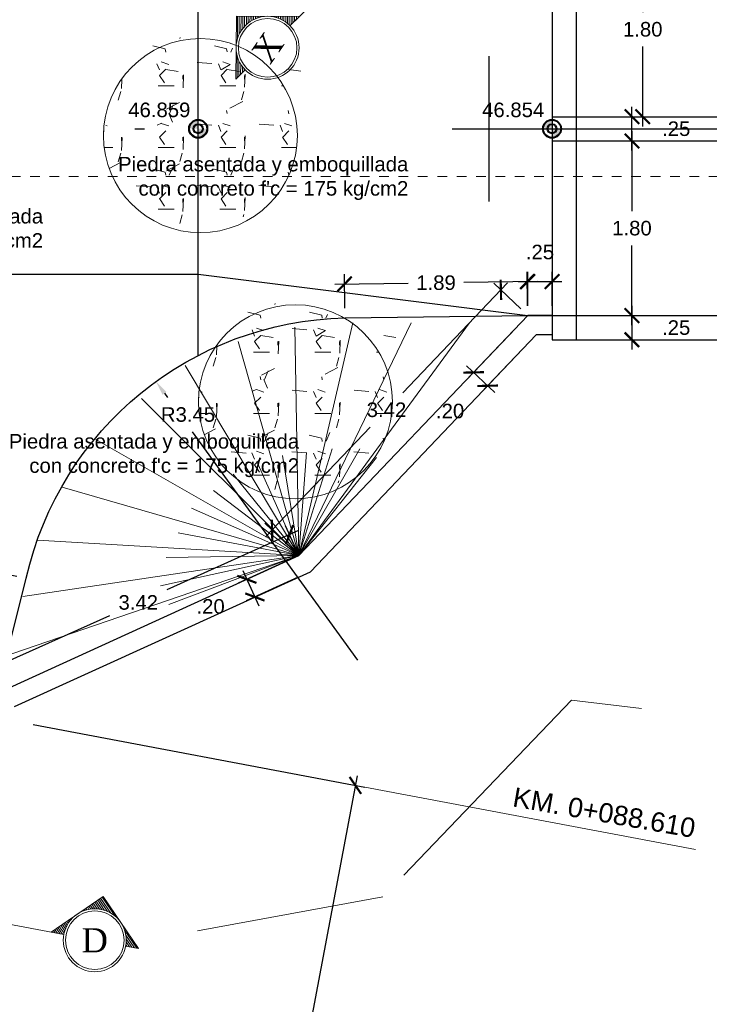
# Model space of a CAD drawing. Header units: metres. Extents: x 618946 to 619227, y 9266339 to 9266818.
# Tile 17 of 36: x 618992 to 618999, y 9266785 to 9266796. Entities that reach past the tile are written whole.
import ezdxf
from ezdxf.enums import TextEntityAlignment as Align

# ---------------------------------------------------------------- set-up
doc = ezdxf.new("R2010")
doc.units = ezdxf.units.M
doc.header["$PDMODE"] = 34
for name, pattern in [('ACAD_ISO04W100', [30, 24, -3, 0, -3]), ('DASHDOTX2', [50.8, 25.4, -12.7, 0, -12.7]), ('DASHED2', [0.375, 0.25, -0.125])]:
    doc.linetypes.add(name, pattern=pattern)
doc.layers.add('01_ALI_TXT_EJE D-1220', color=7, linetype='Continuous')
for name, color, linetype, lineweight in [('Alineamiento', 10, 'Continuous', 50), ('CAMINO', 44, 'DASHED2', 13), ('DIM', 8, 'Continuous', 9), ('EST', 5, 'Continuous', 35), ('HASH', 21, 'Continuous', 5)]:
    doc.layers.add(name, color=color, linetype=linetype, lineweight=lineweight)
doc.layers.add('CORTE', color=7, linetype='ACAD_ISO04W100', lineweight=15, true_color=0xf00000)
doc.styles.add('COTA', font='times.ttf')
doc.styles.get("Standard").update_dxf_attribs({"font": 'arial.ttf'})
doc.dimstyles.new('ESC-100', dxfattribs={"dimscale": 0.1, "dimtxt": 1.5, "dimasz": 1.5, "dimexe": 1, "dimexo": 1, "dimgap": 1, "dimtad": 1, "dimtih": 1, "dimtoh": 1, "dimzin": 4, "dimdsep": 46, "dimtxsty": 'Standard', "dimblk": 'ARCHTICK', "dimcen": 2.5, "dimdle": 1, "dimclrd": 256, "dimclre": 256, "dimclrt": 7, "dimaunit": 1, "dimadec": 3, "dimazin": 0, "dimtfac": 1, "dimtmove": 2, "dimatfit": 3, "dimldrblk": 'CLOSEDBLANK', "dimfxl": 1.25, "dimarcsym": 0})

# ---------------------------------------------------------------- blocks, each defined once
blk = doc.blocks.new('*U15')
at = {"layer": 'CORTE', "ltscale": 0.01}
blk.add_line((-91.692, 0), (154.26, 0), dxfattribs=at)
at = {"layer": 'CORTE', "linetype": 'Continuous', "style": 'COTA'}
for tag, p in [('CORTE-1', (-102.285, 0)), ('CORTE', (164.853, 0))]:
    blk.add_attdef(tag, text='', height=2, dxfattribs=at).set_placement(p, align=Align.MIDDLE_CENTER)
blk = doc.blocks.new('_ArchTick')
at = {"color": 0, "linetype": 'ByBlock', "const_width": 0.15}
blk.add_lwpolyline([(-0.5, -0.5), (0.5, 0.5)], dxfattribs=at)
blk = doc.blocks.new('*D44')
at = {"layer": 'Defpoints', "color": 0, "transparency": 16777216}
for p in [(618997.502, 9266794.571), (618998.076, 9266794.571), (618997.502, 9266794.321)]:
    blk.add_point(p, dxfattribs=at)
at = {"layer": 'DIM', "lineweight": -2, "transparency": 16777216}
for p, q in [((618998.076, 9266794.221), (618998.076, 9266794.671)), ((618997.602, 9266794.571), (618998.176, 9266794.571)), ((618997.602, 9266794.321), (618998.176, 9266794.321))]:
    blk.add_line(p, q, dxfattribs=at)
at = {"layer": 'DIM', "lineweight": -2, "transparency": 16777216, "xscale": 0.15, "yscale": 0.15, "zscale": 0.15}
for p, rotation in [((618998.076, 9266794.571), 90), ((618998.076, 9266794.321), 270)]:
    blk.add_blockref('_ArchTick', p, dxfattribs=dict(at, rotation=rotation))
at = {"layer": 'DIM', "color": 7, "transparency": 16777216, "insert": (618998.532, 9266794.446), "char_height": 0.15, "attachment_point": 5}
blk.add_mtext('.25', dxfattribs=at)
blk = doc.blocks.new('_ClosedBlank')
at = {"color": 0, "linetype": 'ByBlock', "lineweight": -2}
for p, q in [((-1, 0.167), (0, 0)), ((-1, 0.167), (-1, -0.167)), ((0, 0), (-1, -0.167))]:
    blk.add_line(p, q, dxfattribs=at)
blk = doc.blocks.new('*D45')
at = {"layer": 'Defpoints', "color": 0, "transparency": 16777216}
for p in [(618997.502, 9266796.371), (618998.187, 9266796.371), (618997.613, 9266794.571)]:
    blk.add_point(p, dxfattribs=at)
at = {"layer": 'DIM', "lineweight": -2, "transparency": 16777216}
for p, q in [((618998.187, 9266796.471), (618998.187, 9266795.648)), ((618997.602, 9266796.371), (618998.287, 9266796.371)), ((618998.187, 9266794.471), (618998.187, 9266795.294)), ((618997.713, 9266794.571), (618998.287, 9266794.571))]:
    blk.add_line(p, q, dxfattribs=at)
at = {"layer": 'DIM', "lineweight": -2, "transparency": 16777216, "xscale": 0.15, "yscale": 0.15, "zscale": 0.15}
for p, rotation in [((618998.187, 9266796.371), 90), ((618998.187, 9266794.571), 270)]:
    blk.add_blockref('_ArchTick', p, dxfattribs=dict(at, rotation=rotation))
at = {"layer": 'DIM', "color": 7, "transparency": 16777216, "insert": (618998.187, 9266795.471), "char_height": 0.15, "attachment_point": 5}
blk.add_mtext('1.80', dxfattribs=at)
blk = doc.blocks.new('*D50')
at = {"layer": 'Defpoints', "color": 0, "transparency": 16777216}
for p in [(618997.502, 9266794.321), (618997.502, 9266792.521), (618998.076, 9266792.521)]:
    blk.add_point(p, dxfattribs=at)
at = {"layer": 'DIM', "lineweight": -2, "transparency": 16777216}
for p, q in [((618998.076, 9266794.421), (618998.076, 9266793.598)), ((618997.602, 9266794.321), (618998.176, 9266794.321)), ((618998.076, 9266792.421), (618998.076, 9266793.244)), ((618997.602, 9266792.521), (618998.176, 9266792.521))]:
    blk.add_line(p, q, dxfattribs=at)
at = {"layer": 'DIM', "lineweight": -2, "transparency": 16777216, "xscale": 0.15, "yscale": 0.15, "zscale": 0.15}
for p, rotation in [((618998.076, 9266794.321), 90), ((618998.076, 9266792.521), 270)]:
    blk.add_blockref('_ArchTick', p, dxfattribs=dict(at, rotation=rotation))
at = {"layer": 'DIM', "color": 7, "transparency": 16777216, "insert": (618998.076, 9266793.421), "char_height": 0.15, "attachment_point": 5}
blk.add_mtext('1.80', dxfattribs=at)
blk = doc.blocks.new('*D51')
at = {"layer": 'Defpoints', "color": 0, "transparency": 16777216}
for p in [(618997.502, 9266792.521), (618997.502, 9266792.271), (618998.076, 9266792.271)]:
    blk.add_point(p, dxfattribs=at)
at = {"layer": 'DIM', "lineweight": -2, "transparency": 16777216}
for p, q in [((618998.076, 9266792.621), (618998.076, 9266792.171)), ((618997.602, 9266792.521), (618998.176, 9266792.521)), ((618997.602, 9266792.271), (618998.176, 9266792.271))]:
    blk.add_line(p, q, dxfattribs=at)
at = {"layer": 'DIM', "lineweight": -2, "transparency": 16777216, "xscale": 0.15, "yscale": 0.15, "zscale": 0.15}
for p, rotation in [((618998.076, 9266792.521), 90), ((618998.076, 9266792.271), 270)]:
    blk.add_blockref('_ArchTick', p, dxfattribs=dict(at, rotation=rotation))
at = {"layer": 'DIM', "color": 7, "transparency": 16777216, "insert": (618998.532, 9266792.396), "char_height": 0.15, "attachment_point": 5}
blk.add_mtext('.25', dxfattribs=at)
blk = doc.blocks.new('*D57')
at = {"layer": 'Defpoints', "color": 0, "transparency": 16777216}
for p in [(618996.997, 9266792.871), (618995.117, 9266792.496), (618997.002, 9266792.521)]:
    blk.add_point(p, dxfattribs=at)
at = {"layer": 'DIM', "lineweight": -2, "transparency": 16777216}
for p, q in [((618995.116, 9266792.596), (618995.111, 9266792.946)), ((618997, 9266792.621), (618996.996, 9266792.971)), ((618995.012, 9266792.845), (618995.767, 9266792.855)), ((618997.097, 9266792.873), (618996.343, 9266792.863))]:
    blk.add_line(p, q, dxfattribs=at)
at = {"layer": 'DIM', "lineweight": -2, "transparency": 16777216, "xscale": 0.15, "yscale": 0.15, "zscale": 0.15}
for p, rotation in [((618995.112, 9266792.846), 180.7598764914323), ((618996.997, 9266792.871), 0.7598764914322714)]:
    blk.add_blockref('_ArchTick', p, dxfattribs=dict(at, rotation=rotation))
at = {"layer": 'DIM', "color": 7, "transparency": 16777216, "insert": (618996.055, 9266792.859), "char_height": 0.15, "attachment_point": 5}
blk.add_mtext('1.89', dxfattribs=at)
blk = doc.blocks.new('*D58')
at = {"layer": 'Defpoints', "color": 0, "transparency": 16777216}
for p in [(618997.252, 9266792.871), (618997.002, 9266792.521), (618997.252, 9266792.521)]:
    blk.add_point(p, dxfattribs=at)
at = {"layer": 'DIM', "lineweight": -2, "transparency": 16777216}
for p, q in [((618997.002, 9266792.621), (618997.002, 9266792.971)), ((618997.252, 9266792.621), (618997.252, 9266792.971)), ((618996.902, 9266792.871), (618997.352, 9266792.871))]:
    blk.add_line(p, q, dxfattribs=at)
at = {"layer": 'DIM', "lineweight": -2, "transparency": 16777216, "xscale": 0.15, "yscale": 0.15, "zscale": 0.15}
for p, rotation in [((618997.002, 9266792.871), 179.9999996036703), ((618997.252, 9266792.871), 359.9999996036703)]:
    blk.add_blockref('_ArchTick', p, dxfattribs=dict(at, rotation=rotation))
at = {"layer": 'DIM', "color": 7, "transparency": 16777216, "insert": (618997.127, 9266793.175), "char_height": 0.15, "attachment_point": 5}
blk.add_mtext('.25', dxfattribs=at)
blk = doc.blocks.new('*D60')
at = {"layer": 'Defpoints', "color": 0, "transparency": 16777216}
for p in [(618991.264, 9266789.92), (618991.828, 9266789.814), (618991.528, 9266788.629)]:
    blk.add_point(p, dxfattribs=at)
at = {"layer": 'DIM', "lineweight": -2, "transparency": 16777216}
for p, q in [((618991.73, 9266789.832), (618991.166, 9266789.939)), ((618991.283, 9266790.018), (618991.184, 9266789.496)), ((618991.02, 9266788.623), (618991.118, 9266789.146)), ((618991.43, 9266788.648), (618990.94, 9266788.74))]:
    blk.add_line(p, q, dxfattribs=at)
at = {"layer": 'DIM', "lineweight": -2, "transparency": 16777216, "xscale": 0.15, "yscale": 0.15, "zscale": 0.15}
for p, rotation in [((618991.264, 9266789.92), 79.31827443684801), ((618991.038, 9266788.722), 259.318274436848)]:
    blk.add_blockref('_ArchTick', p, dxfattribs=dict(at, rotation=rotation))
at = {"layer": 'DIM', "color": 7, "transparency": 16777216, "insert": (618991.151, 9266789.321), "char_height": 0.15, "attachment_point": 5}
blk.add_mtext('1.22', dxfattribs=at)
blk = doc.blocks.new('*U121')
at = {"layer": 'CORTE', "linetype": 'Continuous', "lineweight": 0}
for p, q in [((-41.624, 3.682), (-45.306, 0)), ((-42.91, 2.264), (-41.558, 3.616)), ((-42.521, 2.445), (-41.453, 3.512)), ((-42.222, 2.534), (-41.349, 3.408)), ((-41.966, 2.581), (-41.244, 3.303)), ((-37.941, 0), (-41.624, 3.682)), ((5.388, 0), (9.07, 3.682)), ((9.413, 2.581), (8.691, 3.303)), ((9.669, 2.534), (8.795, 3.408)), ((9.967, 2.445), (8.9, 3.512)), ((10.357, 2.264), (9.004, 3.616)), ((9.07, 3.682), (12.753, 0)), ((-41.737, 2.601), (-41.14, 3.199)), ((-41.528, 2.602), (-41.036, 3.094)), ((-41.333, 2.588), (-40.931, 2.99)), ((-41.151, 2.561), (-40.827, 2.885)), ((-40.98, 2.523), (-40.722, 2.781)), ((-40.818, 2.476), (-40.618, 2.677)), ((-40.665, 2.421), (-40.513, 2.572)), ((-40.519, 2.358), (-40.409, 2.468)), ((7.965, 2.358), (7.856, 2.468)), ((8.111, 2.421), (7.96, 2.572)), ((8.265, 2.476), (8.064, 2.677)), ((8.427, 2.523), (8.169, 2.781)), ((8.598, 2.561), (8.273, 2.885)), ((8.78, 2.588), (8.378, 2.99)), ((8.974, 2.602), (8.482, 3.094)), ((9.184, 2.601), (8.587, 3.199)), ((-40.38, 2.288), (-40.305, 2.363)), ((-40.248, 2.211), (-40.2, 2.259)), ((-40.123, 2.128), (-40.096, 2.154)), ((-40.003, 2.038), (-39.991, 2.05)), ((-39.89, 1.943), (-39.887, 1.946)), ((-39.681, 1.734), (-39.678, 1.737)), ((-39.586, 1.621), (-39.574, 1.632)), ((7.032, 1.621), (7.02, 1.632)), ((7.128, 1.734), (7.125, 1.737)), ((7.336, 1.943), (7.334, 1.946)), ((7.45, 2.038), (7.438, 2.05)), ((7.569, 2.128), (7.542, 2.154)), ((7.695, 2.211), (7.647, 2.259)), ((7.827, 2.288), (7.751, 2.363)), ((-45.174, 0), (-43.888, 1.286)), ((-44.965, 0), (-44.068, 0.897)), ((-39.496, 1.501), (-39.469, 1.528)), ((-39.413, 1.376), (-39.365, 1.424)), ((-39.336, 1.244), (-39.26, 1.319)), ((-39.266, 1.105), (-39.156, 1.215)), ((-39.203, 0.959), (-39.052, 1.11)), ((-39.148, 0.805), (-38.947, 1.006)), ((-39.101, 0.644), (-38.843, 0.901)), ((6.547, 0.644), (6.289, 0.901)), ((6.594, 0.805), (6.394, 1.006)), ((6.649, 0.959), (6.498, 1.11)), ((6.712, 1.105), (6.603, 1.215)), ((6.783, 1.244), (6.707, 1.319)), ((6.859, 1.376), (6.811, 1.424)), ((6.943, 1.501), (6.916, 1.528)), ((12.621, 0), (11.334, 1.286)), ((12.412, 0), (11.515, 0.897)), ((-44.756, 0), (-44.158, 0.598)), ((-44.548, 0), (-44.205, 0.342)), ((-44.339, 0), (-44.225, 0.113)), ((-39.063, 0.472), (-38.738, 0.797)), ((-39.036, 0.29), (-38.634, 0.693)), ((-39.022, 0.096), (-38.529, 0.588)), ((-38.909, 0), (-38.425, 0.484)), ((-38.7, 0), (-38.321, 0.379)), ((-38.491, 0), (-38.216, 0.275)), ((-38.282, 0), (-38.112, 0.171)), ((5.729, 0), (5.558, 0.171)), ((5.938, 0), (5.663, 0.275)), ((6.147, 0), (5.767, 0.379)), ((6.355, 0), (5.872, 0.484)), ((6.468, 0.096), (5.976, 0.588)), ((6.483, 0.29), (6.08, 0.693)), ((6.51, 0.472), (6.185, 0.797)), ((12.203, 0), (11.605, 0.598)), ((11.994, 0), (11.652, 0.342)), ((11.785, 0), (11.672, 0.113)), ((-45.306, 0), (-44.228, 0)), ((-39.02, 0), (-37.941, 0)), ((6.466, 0), (5.388, 0)), ((12.753, 0), (11.674, 0))]:
    blk.add_line(p, q, dxfattribs=at)
at = {"layer": 'CORTE', "ltscale": 0.01}
blk.add_line((-31.031, 0), (-1.522, 0), dxfattribs=at)
at = {"layer": 'CORTE', "linetype": 'Continuous'}
for p, q in [((-1.522, 0), (6.466, 0)), ((-31.031, 0), (-39.02, 0))]:
    blk.add_line(p, q, dxfattribs=at)
at = {"layer": 'CORTE', "linetype": 'Continuous', "lineweight": 0}
for centre, radius in [((-41.624, 0), 2.604), ((9.07, 0), 2.604), ((-41.624, 0), 2.423), ((9.07, 0), 2.423)]:
    blk.add_circle(centre, radius, dxfattribs=at)
at = {"layer": 'CORTE', "linetype": 'Continuous', "style": 'COTA'}
for tag, p in [('CORTE-1', (-41.624, 0)), ('CORTE', (9.07, 0))]:
    blk.add_attdef(tag, text='', height=2, dxfattribs=at).set_placement(p, align=Align.MIDDLE_CENTER)
blk = doc.blocks.new('*U170')
at = {"layer": 'CORTE', "linetype": 'Continuous', "lineweight": 0}
for p, q in [((-21.984, 3.682), (-25.666, 0)), ((-23.27, 2.264), (-21.918, 3.616)), ((-22.881, 2.445), (-21.813, 3.512)), ((-22.582, 2.534), (-21.709, 3.408)), ((-22.326, 2.581), (-21.605, 3.303)), ((-18.302, 0), (-21.984, 3.682)), ((6.408, 0), (10.09, 3.682)), ((10.433, 2.581), (9.711, 3.303)), ((10.689, 2.534), (9.815, 3.408)), ((10.987, 2.445), (9.92, 3.512)), ((11.377, 2.264), (10.024, 3.616)), ((10.09, 3.682), (13.773, 0)), ((-22.097, 2.601), (-21.5, 3.199)), ((-21.888, 2.602), (-21.396, 3.094)), ((-21.694, 2.588), (-21.291, 2.99)), ((-21.512, 2.561), (-21.187, 2.885)), ((-21.34, 2.523), (-21.083, 2.781)), ((-21.179, 2.476), (-20.978, 2.677)), ((-21.025, 2.421), (-20.874, 2.572)), ((-20.879, 2.358), (-20.769, 2.468)), ((8.986, 2.358), (8.876, 2.468)), ((9.131, 2.421), (8.98, 2.572)), ((9.285, 2.476), (9.085, 2.677)), ((9.447, 2.523), (9.189, 2.781)), ((9.618, 2.561), (9.293, 2.885)), ((9.8, 2.588), (9.398, 2.99)), ((9.994, 2.602), (9.502, 3.094)), ((10.204, 2.601), (9.607, 3.199)), ((-20.74, 2.288), (-20.665, 2.363)), ((-20.608, 2.211), (-20.56, 2.259)), ((-20.483, 2.128), (-20.456, 2.154)), ((-20.364, 2.038), (-20.352, 2.05)), ((-20.25, 1.943), (-20.247, 1.946)), ((-20.041, 1.734), (-20.038, 1.737)), ((-19.946, 1.621), (-19.934, 1.632)), ((8.052, 1.621), (8.04, 1.632)), ((8.148, 1.734), (8.145, 1.737)), ((8.357, 1.943), (8.354, 1.946)), ((8.47, 2.038), (8.458, 2.05)), ((8.589, 2.128), (8.562, 2.154)), ((8.715, 2.211), (8.667, 2.259)), ((8.847, 2.288), (8.771, 2.363)), ((-25.534, 0), (-24.248, 1.286)), ((-25.325, 0), (-24.429, 0.897)), ((-19.856, 1.501), (-19.83, 1.528)), ((-19.773, 1.376), (-19.725, 1.424)), ((-19.696, 1.244), (-19.621, 1.319)), ((-19.626, 1.105), (-19.516, 1.215)), ((-19.563, 0.959), (-19.412, 1.11)), ((-19.508, 0.805), (-19.307, 1.006)), ((-19.461, 0.644), (-19.203, 0.901)), ((7.567, 0.644), (7.309, 0.901)), ((7.614, 0.805), (7.414, 1.006)), ((7.67, 0.959), (7.518, 1.11)), ((7.733, 1.105), (7.623, 1.215)), ((7.803, 1.244), (7.727, 1.319)), ((7.88, 1.376), (7.832, 1.424)), ((7.963, 1.501), (7.936, 1.528)), ((13.641, 0), (12.354, 1.286)), ((13.432, 0), (12.535, 0.897)), ((-25.117, 0), (-24.518, 0.598)), ((-24.908, 0), (-24.565, 0.342)), ((-24.699, 0), (-24.585, 0.113)), ((-19.423, 0.472), (-19.099, 0.797)), ((-19.396, 0.29), (-18.994, 0.693)), ((-19.382, 0.096), (-18.89, 0.588)), ((-19.269, 0), (-18.785, 0.484)), ((-19.06, 0), (-18.681, 0.379)), ((-18.851, 0), (-18.576, 0.275)), ((-18.643, 0), (-18.472, 0.171)), ((6.749, 0), (6.578, 0.171)), ((6.958, 0), (6.683, 0.275)), ((7.167, 0), (6.787, 0.379)), ((7.376, 0), (6.892, 0.484)), ((7.488, 0.096), (6.996, 0.588)), ((7.503, 0.29), (7.101, 0.693)), ((7.53, 0.472), (7.205, 0.797)), ((13.223, 0), (12.625, 0.598)), ((13.014, 0), (12.672, 0.342)), ((12.805, 0), (12.692, 0.113)), ((-25.666, 0), (-24.588, 0)), ((-19.38, 0), (-18.302, 0)), ((7.487, 0), (6.408, 0)), ((13.773, 0), (12.694, 0))]:
    blk.add_line(p, q, dxfattribs=at)
at = {"layer": 'CORTE', "linetype": 'Continuous'}
for p, q in [((-11.391, 0), (-19.38, 0)), ((-0.502, 0), (7.487, 0))]:
    blk.add_line(p, q, dxfattribs=at)
at = {"layer": 'CORTE', "ltscale": 0.01}
blk.add_line((-11.391, 0), (-0.502, 0), dxfattribs=at)
at = {"layer": 'CORTE', "linetype": 'Continuous', "lineweight": 0}
for centre, radius in [((-21.984, 0), 2.604), ((10.09, 0), 2.604), ((-21.984, 0), 2.423), ((10.09, 0), 2.423)]:
    blk.add_circle(centre, radius, dxfattribs=at)
at = {"layer": 'CORTE', "linetype": 'Continuous', "style": 'COTA'}
for tag, p in [('CORTE-1', (-21.984, 0)), ('CORTE', (10.09, 0))]:
    blk.add_attdef(tag, text='', height=2, dxfattribs=at).set_placement(p, align=Align.MIDDLE_CENTER)
blk = doc.blocks.new('*D172')
at = {"layer": 'Defpoints', "color": 0, "transparency": 16777216}
for p in [(618991.803, 9266788.323), (618995.223, 9266787.678), (618990.629, 9266782.1, -0.58)]:
    blk.add_point(p, dxfattribs=at)
at = {"layer": 'DIM', "lineweight": -2, "transparency": 16777216}
for p, q in [((618991.901, 9266788.305), (618995.321, 9266787.659)), ((618995.242, 9266787.776), (618994.67, 9266784.743)), ((618994.031, 9266781.357), (618994.603, 9266784.39)), ((618990.727, 9266782.082), (618994.148, 9266781.437))]:
    blk.add_line(p, q, dxfattribs=at)
at = {"layer": 'DIM', "lineweight": -2, "transparency": 16777216, "xscale": 0.15, "yscale": 0.15, "zscale": 0.15}
for p, rotation in [((618995.223, 9266787.678), 79.31827463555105), ((618994.049, 9266781.455), 259.3182746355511)]:
    blk.add_blockref('_ArchTick', p, dxfattribs=dict(at, rotation=rotation))
at = {"layer": 'DIM', "color": 7, "transparency": 16777216, "insert": (618994.636, 9266784.567), "char_height": 0.15, "attachment_point": 5}
blk.add_mtext('6.33', dxfattribs=at)
blk = doc.blocks.new('*D177')
at = {"layer": 'Defpoints', "color": 0, "transparency": 16777216}
for p in [(618993.167, 9266791.841), (618995.188, 9266789.051)]:
    blk.add_point(p, dxfattribs=at)
at = {"layer": 'DIM', "lineweight": -2, "transparency": 16777216}
for p, q in [((618993.255, 9266791.72), (618993.286, 9266791.676)), ((618995.247, 9266788.97), (618993.542, 9266791.323))]:
    blk.add_line(p, q, dxfattribs=at)
at = {"layer": 'DIM', "transparency": 16777216}
blk.add_solid([(618993.275, 9266791.735), (618993.235, 9266791.705), (618993.167, 9266791.841)], dxfattribs=at)
at = {"layer": 'DIM', "color": 7, "transparency": 16777216, "insert": (618993.497, 9266791.5), "char_height": 0.15, "attachment_point": 5}
blk.add_mtext('R3.45', dxfattribs=at)
blk = doc.blocks.new('*D178')
at = {"layer": 'Defpoints', "color": 0, "transparency": 16777216}
for p in [(618996.724, 9266792.786), (618997.002, 9266792.521), (618994.641, 9266790.047)]:
    blk.add_point(p, dxfattribs=at)
at = {"layer": 'DIM', "lineweight": -2, "transparency": 16777216}
for p, q in [((618996.793, 9266792.858), (618995.713, 9266791.725)), ((618996.929, 9266792.59), (618996.652, 9266792.855)), ((618994.295, 9266790.239), (618995.375, 9266791.372)), ((618994.569, 9266790.116), (618994.291, 9266790.381))]:
    blk.add_line(p, q, dxfattribs=at)
at = {"layer": 'DIM', "lineweight": -2, "transparency": 16777216, "xscale": 0.15, "yscale": 0.15, "zscale": 0.15}
for p, rotation in [((618996.724, 9266792.786), 46.34704258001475), ((618994.364, 9266790.311), 226.3470425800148)]:
    blk.add_blockref('_ArchTick', p, dxfattribs=dict(at, rotation=rotation))
at = {"layer": 'DIM', "color": 7, "transparency": 16777216, "insert": (618995.544, 9266791.549), "char_height": 0.15, "attachment_point": 5}
blk.add_mtext('3.42', dxfattribs=at)
blk = doc.blocks.new('*D179')
at = {"layer": 'Defpoints', "color": 0, "transparency": 16777216}
for p in [(618994.544, 9266790.263), (618994.649, 9266790.029), (618991.528, 9266788.629)]:
    blk.add_point(p, dxfattribs=at)
at = {"layer": 'DIM', "lineweight": -2, "transparency": 16777216}
for p, q in [((618994.608, 9266790.12), (618994.503, 9266790.354)), ((618994.635, 9266790.304), (618993.278, 9266789.695)), ((618991.332, 9266788.822), (618992.69, 9266789.431)), ((618991.487, 9266788.72), (618991.382, 9266788.954))]:
    blk.add_line(p, q, dxfattribs=at)
at = {"layer": 'DIM', "lineweight": -2, "transparency": 16777216, "xscale": 0.15, "yscale": 0.15, "zscale": 0.15}
for p, rotation in [((618994.544, 9266790.263), 24.16857574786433), ((618991.423, 9266788.863), 204.1685757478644)]:
    blk.add_blockref('_ArchTick', p, dxfattribs=dict(at, rotation=rotation))
at = {"layer": 'DIM', "color": 7, "transparency": 16777216, "insert": (618992.984, 9266789.563), "char_height": 0.15, "attachment_point": 5}
blk.add_mtext('3.42', dxfattribs=at)
blk = doc.blocks.new('*D267')
at = {"layer": 'Defpoints', "color": 0, "transparency": 16777216}
for p in [(618994.641, 9266790.047), (618994.724, 9266789.865), (618994.187, 9266789.62)]:
    blk.add_point(p, dxfattribs=at)
at = {"layer": 'DIM', "lineweight": -2, "transparency": 16777216}
for p, q in [((618994.55, 9266790.005), (618994.013, 9266789.761)), ((618994.063, 9266789.893), (618994.228, 9266789.529)), ((618994.633, 9266789.823), (618994.096, 9266789.579))]:
    blk.add_line(p, q, dxfattribs=at)
at = {"layer": 'DIM', "lineweight": -2, "transparency": 16777216, "xscale": 0.15, "yscale": 0.15, "zscale": 0.15}
for p, rotation in [((618994.104, 9266789.802), 114.4846254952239), ((618994.187, 9266789.62), 294.4846254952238)]:
    blk.add_blockref('_ArchTick', p, dxfattribs=dict(at, rotation=rotation))
at = {"layer": 'DIM', "color": 7, "transparency": 16777216, "insert": (618993.73, 9266789.522), "char_height": 0.15, "attachment_point": 5}
blk.add_mtext('.20', dxfattribs=at)
blk = doc.blocks.new('*D268')
at = {"layer": 'Defpoints', "color": 0, "transparency": 16777216}
for p in [(618996.943, 9266792.459), (618997.087, 9266792.321), (618996.443, 9266791.935)]:
    blk.add_point(p, dxfattribs=at)
at = {"layer": 'DIM', "lineweight": -2, "transparency": 16777216}
for p, q in [((618996.874, 9266792.387), (618996.374, 9266791.862)), ((618997.018, 9266792.249), (618996.518, 9266791.724)), ((618996.66, 9266791.728), (618996.37, 9266792.004))]:
    blk.add_line(p, q, dxfattribs=at)
at = {"layer": 'DIM', "lineweight": -2, "transparency": 16777216, "xscale": 0.15, "yscale": 0.15, "zscale": 0.15}
for p, rotation in [((618996.443, 9266791.935), 136.344768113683), ((618996.587, 9266791.797), 316.344768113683)]:
    blk.add_blockref('_ArchTick', p, dxfattribs=dict(at, rotation=rotation))
at = {"layer": 'DIM', "color": 7, "transparency": 16777216, "insert": (618996.2, 9266791.536), "char_height": 0.15, "attachment_point": 5}
blk.add_mtext('.20', dxfattribs=at)

msp = doc.modelspace()

# ---------------------------------------------------------------- hatches: boundary and pattern name
h = msp.add_hatch(color=256)
h.paths.add_polyline_path([(618993.6018, 9266794.5349, 0.4142136), (618993.5129, 9266794.446), (618993.6018, 9266794.446)])
h.paths.add_polyline_path([(618993.6907, 9266794.446), (618993.6018, 9266794.446), (618993.6018, 9266794.3571, 0.4142136)])
h = msp.add_hatch(color=256)
h.paths.add_polyline_path([(618993.6018, 9266794.5349, 0.4142136), (618993.5129, 9266794.446), (618993.6018, 9266794.446)])
h.paths.add_polyline_path([(618993.6907, 9266794.446), (618993.6018, 9266794.446), (618993.6018, 9266794.3571, 0.4142136)])
h = msp.add_hatch(color=256)
h.paths.add_polyline_path([(618997.2518, 9266794.5349, 0.4142136), (618997.1629, 9266794.446), (618997.2518, 9266794.446)])
h.paths.add_polyline_path([(618997.3407, 9266794.446), (618997.2518, 9266794.446), (618997.2518, 9266794.3571, 0.4142136)])
h = msp.add_hatch(color=256)
h.paths.add_polyline_path([(618997.2518, 9266794.5349, 0.4142136), (618997.1629, 9266794.446), (618997.2518, 9266794.446)])
h.paths.add_polyline_path([(618997.3407, 9266794.446), (618997.2518, 9266794.446), (618997.2518, 9266794.3571, 0.4142136)])
at = {"layer": 'HASH'}
h = msp.add_hatch(dxfattribs=at)
h.set_pattern_fill('GRAVEL', color=256, scale=0.025)
h.set_pattern_definition([(228.0127875, (0.4572, 0.635), (-5.08000000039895, -5.71499999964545), [0.08543036, -8.45762090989]), (184.969741, (0.40005, 0.5715), (7.61999999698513, 0.63500003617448), [0.14660118, -14.51351222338]), (132.5104471, (0.254, 0.5588), (6.35000000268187, -6.98499999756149), [0.10337038, -10.233680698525]), (267.273689, (0.00635, 0.40005), (0.63500000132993, 12.69999999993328), [0.13350113, -13.216609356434]), (292.83365418, (0, 0.2667), (-3.17500000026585, 7.619999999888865), [0.130908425, -12.959951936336]), (357.273689, (0.0508, 0.14605), (-12.69999999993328, 0.63500000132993), [0.13350113, -13.216609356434]), (37.69424047, (0.18415, 0.1397), (-8.254999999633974, -6.350000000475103), [0.176548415, -17.47827882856]), (72.25532837, (0.32385, 0.24765), (4.445000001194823, 13.96999999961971), [0.16667988, -16.501314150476]), (121.42956562, (0.37465, 0.4064), (-5.08000000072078, 8.254999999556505), [0.13395325, -13.26138642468]), (175.2363583, (0.3048, 0.5207), (6.98499999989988, -0.6350000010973), [0.15292832, -7.4934842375]), (222.3974378, (0.1524, 0.5334), (-7.619999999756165, -6.985000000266), [0.19776948, -19.579193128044]), (138.81407483, (0.635, 0.3937), (-4.44499999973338, 3.8100000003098), [0.067501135, -6.682641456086]), (171.4692344, (0.5842, 0.43815), (8.255000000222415, -1.26999999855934), [0.128420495, -12.71365974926]), (225, (0.4572, 0.4572), (-9e-17, -0.635), [0.089802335, -0.808223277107]), (203.19859051, (0.41275, 0.5334), (3.1750000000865, 1.2699999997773), [0.04836033, -4.787655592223]), (291.80140949, (0.3683, 0.51435), (-0.6350000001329, 1.9049999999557), [0.068391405, -3.3511882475]), (30.96375653, (0.3937, 0.45085), (1.9050000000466, 1.2699999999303), [0.111079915, -3.591574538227]), (161.56505118, (0.48895, 0.508), (1.270000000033, -0.6349999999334), [0.080321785, -1.927724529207]), (16.389540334, (0, 0.51435), (6.35000000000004, 1.90500000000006), [0.112522, -11.139706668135]), (70.34617594, (0.10795, 0.5461), (-2.54000000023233, -6.9849999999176), [0.094399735, -9.34555391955]), (293.19859051, (0.48895, 0.635), (-1.2699999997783, 3.1750000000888), [0.096720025, -4.739295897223]), (343.61045967, (0.52705, 0.5461), (-6.35000000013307, 1.90499999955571), [0.112522, -11.139706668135]), (339.44395478, (0, 0.12065), (-3.17499999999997, 1.27000000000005), [0.1085088, -5.316933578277]), (294.7751406, (0.1016, 0.08255), (-3.17500000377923, 6.98499999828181), [0.09091803, -9.00089834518]), (66.80140949, (0.4953, 0), (1.2699999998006, 3.1750000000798), [0.096720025, -4.739295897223]), (17.35402464, (0.5334, 0.0889), (-8.25499999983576, -2.54000000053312), [0.106445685, -10.53809399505]), (69.44395478, (0.18415, 0), (-1.2700000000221, -3.17499999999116), [0.0542544, -5.371187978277]), (101.309932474, (0.4572, 0), (-0.6350000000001, 2.5400000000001), [0.03237865, -3.20549874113]), (165.963756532, (0.45085, 0.03175), (1.905, -0.635), [0.130908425, -2.487263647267]), (186.00900596, (0.32385, 0.0635), (6.34999999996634, 0.63500000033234), [0.12131675, -12.010341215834]), (303.69006753, (0.3937, 0.3937), (-0.6350000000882, 1.269999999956), [0.09158097, -2.19794408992]), (353.15722659, (0.4445, 0.3175), (10.79500000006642, -1.26999999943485), [0.15988919, -15.829002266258]), (60.9453959, (0.60325, 0.29845), (-2.54000000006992, -4.44499999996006), [0.06537706, -6.472348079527]), (90, (0.635, 0.3556), (-0.635, 0.635), [0.0381, -0.5969]), (120.25643716, (0.31115, 0.08255), (2.5399999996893, -4.44500000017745), [0.08821674, -8.7334851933]), (48.0127875, (0.2667, 0.15875), (5.08000000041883, 5.71499999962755), [0.17086072, -8.37219054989]), (0, (0.381, 0.28575), (0.635, 0.635), [0.1651, -0.4699]), (325.3048465, (0.5461, 0.28575), (6.35000000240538, -4.44499999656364), [0.10040239, -9.939829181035]), (254.0546041, (0.62865, 0.2286), (-0.6349999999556, -2.5400000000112), [0.09245727, -4.530412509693]), (207.64597536, (0.60325, 0.1397), (-12.06500000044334, -6.34999999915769), [0.150536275, -14.903116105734]), (175.42607874, (0.4699, 0.06985), (-8.25499999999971, 0.63499999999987), [0.159257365, -15.76646161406])])
h.paths.add_polyline_path([(618983.3758, 9266792.946), (618983.1258, 9266792.946), (618983.1258, 9266789.046), (618983.3758, 9266789.046)])
h.paths.add_polyline_path([(618983.3249, 9266793.9535), (618983.1258, 9266793.9535), (618983.1258, 9266792.946), (618983.3303, 9266792.946)])
h.paths.add_polyline_path([(618983.3222, 9266794.446), (618983.2196, 9266794.446, -0.4142136), (618983.1258, 9266794.3522), (618983.1258, 9266793.9535), (618983.3249, 9266793.9535)])
h.paths.add_polyline_path([(618983.3758, 9266795.946), (618983.1258, 9266795.946), (618983.1258, 9266794.5397, -0.4142136), (618983.2196, 9266794.446), (618983.3222, 9266794.446), (618983.3758, 9266794.446)])
h.paths.add_polyline_path([(618983.293, 9266799.846), (618983.1258, 9266799.846), (618983.1258, 9266795.946), (618983.3141, 9266795.946)])
h.paths.add_polyline_path([(618990.5277, 9266800.096), (618984.817, 9266800.096), (618984.8184, 9266799.846), (618990.5277, 9266799.846)])
h.paths.add_polyline_path([(618984.817, 9266800.096), (618983.3758, 9266800.096), (618983.3758, 9266799.846), (618984.8184, 9266799.846)])
h.paths.add_polyline_path([(618983.2916, 9266800.096), (618983.1258, 9266800.096), (618983.1258, 9266799.846), (618983.293, 9266799.846)])
h.paths.add_polyline_path([(618983.3758, 9266800.096), (618983.2916, 9266800.096), (618983.293, 9266799.846), (618983.3758, 9266799.846)])
h.paths.add_polyline_path([(618993.7432, 9266799.9874), (618993.637, 9266800.096), (618990.5277, 9266800.096), (618990.5277, 9266799.846), (618993.6018, 9266799.846)])
h = msp.add_hatch(dxfattribs=at)
h.set_pattern_fill('GRAVEL', color=256, scale=0.025)
h.set_pattern_definition([(228.0127875, (9.23279, 3.377925), (-5.08000000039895, -5.71499999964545), [0.08543036, -8.45762090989]), (184.969741, (9.17564, 3.314425), (7.61999999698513, 0.63500003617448), [0.14660118, -14.51351222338]), (132.5104471, (9.02959, 3.301725), (6.35000000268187, -6.98499999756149), [0.10337038, -10.233680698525]), (267.273689, (8.78194, 3.142975), (0.63500000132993, 12.69999999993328), [0.13350113, -13.216609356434]), (292.83365418, (8.77559, 3.009625), (-3.17500000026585, 7.619999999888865), [0.130908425, -12.959951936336]), (357.273689, (8.82639, 2.888975), (-12.69999999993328, 0.63500000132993), [0.13350113, -13.216609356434]), (37.69424047, (8.95974, 2.882625), (-8.254999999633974, -6.350000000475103), [0.176548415, -17.47827882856]), (72.25532837, (9.09944, 2.990575), (4.445000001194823, 13.96999999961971), [0.16667988, -16.501314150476]), (121.42956562, (9.15024, 3.149325), (-5.08000000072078, 8.254999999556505), [0.13395325, -13.26138642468]), (175.2363583, (9.08039, 3.263625), (6.98499999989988, -0.6350000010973), [0.15292832, -7.4934842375]), (222.3974378, (8.92799, 3.276325), (-7.619999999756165, -6.985000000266), [0.19776948, -19.579193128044]), (138.81407483, (9.41059, 3.136625), (-4.44499999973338, 3.8100000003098), [0.067501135, -6.682641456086]), (171.4692344, (9.35979, 3.181075), (8.255000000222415, -1.26999999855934), [0.128420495, -12.71365974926]), (225, (9.2328, 3.20013), (-9e-17, -0.635), [0.089802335, -0.808223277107]), (203.19859051, (9.18834, 3.276325), (3.1750000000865, 1.2699999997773), [0.04836033, -4.787655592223]), (291.80140949, (9.14389, 3.25728), (-0.6350000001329, 1.9049999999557), [0.068391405, -3.3511882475]), (30.96375653, (9.16929, 3.19378), (1.9050000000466, 1.2699999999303), [0.111079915, -3.591574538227]), (161.56505118, (9.26454, 3.25093), (1.270000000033, -0.6349999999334), [0.080321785, -1.927724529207]), (16.389540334, (8.77559, 3.257275), (6.35000000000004, 1.90500000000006), [0.112522, -11.139706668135]), (70.34617594, (8.88354, 3.289025), (-2.54000000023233, -6.9849999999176), [0.094399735, -9.34555391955]), (293.19859051, (9.26454, 3.377925), (-1.2699999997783, 3.1750000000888), [0.096720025, -4.739295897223]), (343.61045967, (9.30264, 3.289025), (-6.35000000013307, 1.90499999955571), [0.112522, -11.139706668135]), (339.44395478, (8.77559, 2.863575), (-3.17499999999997, 1.27000000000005), [0.1085088, -5.316933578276]), (294.7751406, (8.87719, 2.825475), (-3.17500000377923, 6.98499999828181), [0.09091803, -9.00089834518]), (66.80140949, (9.27089, 2.742925), (1.2699999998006, 3.1750000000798), [0.096720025, -4.739295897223]), (17.35402464, (9.30899, 2.831825), (-8.25499999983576, -2.54000000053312), [0.106445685, -10.53809399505]), (69.44395478, (8.95974, 2.742925), (-1.2700000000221, -3.17499999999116), [0.0542544, -5.371187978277]), (101.309932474, (9.23279, 2.74293), (-0.6350000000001, 2.5400000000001), [0.03237865, -3.20549874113]), (165.963756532, (9.22644, 2.77468), (1.905, -0.635), [0.130908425, -2.487263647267]), (186.00900596, (9.09944, 2.806425), (6.34999999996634, 0.63500000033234), [0.12131675, -12.010341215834]), (303.69006753, (9.16929, 3.13663), (-0.6350000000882, 1.269999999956), [0.09158097, -2.19794408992]), (353.15722659, (9.22009, 3.060425), (10.79500000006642, -1.26999999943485), [0.15988919, -15.829002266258]), (60.9453959, (9.37884, 3.041375), (-2.54000000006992, -4.44499999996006), [0.06537706, -6.472348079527]), (90, (9.4106, 3.0985), (-0.635, 0.635), [0.0381, -0.5969]), (120.25643716, (9.08674, 2.825475), (2.5399999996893, -4.44500000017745), [0.08821674, -8.7334851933]), (48.0127875, (9.04229, 2.901675), (5.08000000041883, 5.71499999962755), [0.17086072, -8.37219054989]), (0, (9.1566, 3.0287), (0.635, 0.635), [0.1651, -0.4699]), (325.3048465, (9.32169, 3.028675), (6.35000000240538, -4.44499999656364), [0.10040239, -9.939829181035]), (254.0546041, (9.40424, 2.971525), (-0.6349999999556, -2.5400000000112), [0.09245727, -4.530412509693]), (207.64597536, (9.37884, 2.882625), (-12.06500000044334, -6.34999999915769), [0.150536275, -14.903116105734]), (175.42607874, (9.24549, 2.812775), (-8.25499999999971, 0.63499999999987), [0.159257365, -15.76646161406])])
edge = h.paths.add_edge_path()
edge.add_arc((618993.6247, 9266794.3756), 1, 0, 360, ccw=False)
h = msp.add_hatch(dxfattribs=at)
h.set_pattern_fill('GRAVEL', color=256, scale=0.025)
h.set_pattern_definition([(228.0127875, (10.21312, 0.635), (-5.08000000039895, -5.71499999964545), [0.08543036, -8.45762090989]), (184.969741, (10.155968, 0.5715), (7.61999999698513, 0.63500003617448), [0.14660118, -14.51351222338]), (132.5104471, (10.009918, 0.5588), (6.35000000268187, -6.98499999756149), [0.10337038, -10.233680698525]), (267.273689, (9.762268, 0.40005), (0.63500000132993, 12.69999999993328), [0.13350113, -13.216609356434]), (292.83365418, (9.755918, 0.2667), (-3.17500000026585, 7.619999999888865), [0.130908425, -12.959951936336]), (357.273689, (9.806718, 0.14605), (-12.69999999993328, 0.63500000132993), [0.13350113, -13.216609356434]), (37.69424047, (9.940068, 0.1397), (-8.254999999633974, -6.350000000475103), [0.176548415, -17.47827882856]), (72.25532837, (10.079768, 0.24765), (4.445000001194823, 13.96999999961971), [0.16667988, -16.501314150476]), (121.42956562, (10.130568, 0.4064), (-5.08000000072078, 8.254999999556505), [0.13395325, -13.26138642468]), (175.2363583, (10.06072, 0.5207), (6.98499999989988, -0.6350000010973), [0.15292832, -7.4934842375]), (222.3974378, (9.908318, 0.5334), (-7.619999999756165, -6.985000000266), [0.19776948, -19.579193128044]), (138.81407483, (10.39092, 0.3937), (-4.44499999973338, 3.8100000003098), [0.067501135, -6.682641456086]), (171.4692344, (10.340118, 0.43815), (8.255000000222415, -1.26999999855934), [0.128420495, -12.71365974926]), (225, (10.2131, 0.4572), (-9e-17, -0.635), [0.089802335, -0.808223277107]), (203.19859051, (10.16867, 0.5334), (3.1750000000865, 1.2699999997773), [0.04836033, -4.787655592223]), (291.80140949, (10.12422, 0.51435), (-0.6350000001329, 1.9049999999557), [0.068391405, -3.3511882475]), (30.96375653, (10.14962, 0.45085), (1.9050000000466, 1.2699999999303), [0.111079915, -3.591574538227]), (161.56505118, (10.24487, 0.508), (1.270000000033, -0.6349999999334), [0.080321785, -1.927724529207]), (16.389540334, (9.755918, 0.51435), (6.35000000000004, 1.90500000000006), [0.112522, -11.139706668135]), (70.34617594, (9.863868, 0.5461), (-2.54000000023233, -6.9849999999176), [0.094399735, -9.34555391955]), (293.19859051, (10.24487, 0.635), (-1.2699999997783, 3.1750000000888), [0.096720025, -4.739295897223]), (343.61045967, (10.282968, 0.5461), (-6.35000000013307, 1.90499999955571), [0.112522, -11.139706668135]), (339.44395478, (9.75592, 0.12065), (-3.17499999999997, 1.27000000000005), [0.1085088, -5.316933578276]), (294.7751406, (9.85752, 0.08255), (-3.17500000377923, 6.98499999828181), [0.09091803, -9.00089834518]), (66.80140949, (10.25122, 0), (1.2699999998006, 3.1750000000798), [0.096720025, -4.739295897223]), (17.35402464, (10.289318, 0.0889), (-8.25499999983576, -2.54000000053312), [0.106445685, -10.53809399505]), (69.44395478, (9.94007, 0), (-1.2700000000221, -3.17499999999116), [0.0542544, -5.371187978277]), (101.309932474, (10.21312, 0), (-0.6350000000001, 2.5400000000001), [0.03237865, -3.20549874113]), (165.963756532, (10.20677, 0.03175), (1.905, -0.635), [0.130908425, -2.487263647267]), (186.00900596, (10.079768, 0.0635), (6.34999999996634, 0.63500000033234), [0.12131675, -12.010341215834]), (303.69006753, (10.14962, 0.3937), (-0.6350000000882, 1.269999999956), [0.09158097, -2.19794408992]), (353.15722659, (10.200418, 0.3175), (10.79500000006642, -1.26999999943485), [0.15988919, -15.829002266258]), (60.9453959, (10.35917, 0.29845), (-2.54000000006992, -4.44499999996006), [0.06537706, -6.472348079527]), (90, (10.3909, 0.3556), (-0.635, 0.635), [0.0381, -0.5969]), (120.25643716, (10.06707, 0.08255), (2.5399999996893, -4.44500000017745), [0.08821674, -8.7334851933]), (48.0127875, (10.02262, 0.15875), (5.08000000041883, 5.71499999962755), [0.17086072, -8.37219054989]), (0, (10.1369, 0.28575), (0.635, 0.635), [0.1651, -0.4699]), (325.3048465, (10.302018, 0.28575), (6.35000000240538, -4.44499999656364), [0.10040239, -9.939829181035]), (254.0546041, (10.38457, 0.2286), (-0.6349999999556, -2.5400000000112), [0.09245727, -4.530412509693]), (207.64597536, (10.359168, 0.1397), (-12.06500000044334, -6.34999999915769), [0.150536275, -14.903116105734]), (175.42607874, (10.225818, 0.06985), (-8.25499999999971, 0.63499999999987), [0.159257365, -15.76646161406])])
edge = h.paths.add_edge_path()
edge.add_arc((618994.605, 9266791.6327), 1, 0, 360, ccw=False)

# ---------------------------------------------------------------- linework, layer by layer
at = {"linetype": 'DASHED2', "ltscale": 10}
for points in [[(618997.2518, 9266794.571), (619003.7518, 9266794.571)], [(618997.2518, 9266794.321), (619003.7518, 9266794.321)], [(618997.2518, 9266792.521), (619003.7518, 9266792.521)]]:
    msp.add_lwpolyline(points, dxfattribs=at)
for centre in [(618993.6018, 9266794.446), (618997.2518, 9266794.446)]:
    msp.add_circle(centre, 0.0889)
at = {"layer": '01_ALI_TXT_EJE D-1220', "color": 2, "linetype": 'Continuous', "lineweight": 40}
for centre, radius in [((618993.6018, 9266794.446), 0.0938), ((618997.2518, 9266794.446), 0.0938), ((618993.6018, 9266794.446), 0.0469), ((618997.2518, 9266794.446), 0.0469)]:
    msp.add_circle(centre, radius, dxfattribs=at)
at = {"layer": 'Alineamiento', "color": 103, "linetype": 'Continuous', "lineweight": 30}
msp.add_line((618996.6018, 9266793.696), (618996.6018, 9266795.196), dxfattribs=at)
at = {"layer": 'Alineamiento', "color": 10, "linetype": 'DASHDOTX2', "lineweight": 30, "ltscale": 0.25, "flags": 128}
msp.add_lwpolyline([(618970.6221, 9266794.446), (619021.4242, 9266794.446)], dxfattribs=at)
at = {"layer": 'CAMINO', "ltscale": 10, "elevation": 49.4815}
msp.add_lwpolyline([(619021.3499, 9266787.7146), (619013.0253, 9266787.9153), (619001.8967, 9266788.0244), (618997.4538, 9266788.5573), (618995.5058, 9266786.5278), (618993.5955, 9266786.1786)], dxfattribs=at)
at = {"layer": 'DIM'}
for points in [[(618996.6018, 9266793.696), (618996.6018, 9266795.196)], [(618998.7312, 9266787.0163), (618995.3213, 9266787.6594)]]:
    msp.add_lwpolyline(points, dxfattribs=at)
at = {"layer": 'EST', "lineweight": 30}
for points in [[(618993.6018, 9266792.1097), (618993.6018, 9266799.846)], [(618997.2518, 9266796.621), (618997.2518, 9266792.271)], [(618997.5018, 9266796.621), (618997.5018, 9266792.271)], [(618983.1258, 9266792.946), (618993.6018, 9266792.946), (618997.0018, 9266792.521)], [(618997.0018, 9266792.521), (618994.6409, 9266790.0466)], [(618997.0018, 9266792.521), (618997.2518, 9266792.521)], [(618997.2518, 9266792.521), (618997.0018, 9266792.521)], [(618997.0874, 9266792.321), (618994.7589, 9266789.8805)], [(618997.2518, 9266792.321), (618997.0874, 9266792.321)], [(618997.2518, 9266792.271), (619003.7518, 9266792.271)], [(618991.5284, 9266788.6291), (618994.6409, 9266790.0466)], [(618991.7063, 9266788.4904), (618994.7589, 9266789.8805)]]:
    msp.add_lwpolyline(points, dxfattribs=at)
msp.add_lwpolyline([(618991.5284, 9266788.6289), (618991.8283, 9266789.8138, -0.3444396), (618995.1169, 9266792.496), (618997.0018, 9266792.521)], format="xyb", dxfattribs=at)
at = {"layer": 'HASH'}
msp.add_lwpolyline([(618995.1169, 9266792.496), (618995.1169, 9266792.496)], close=True, dxfattribs=at)
for points in [[(618994.6409, 9266790.0466), (618994.5973, 9266792.4024)], [(618996.4001, 9266792.446), (618994.6409, 9266790.0466)], [(618994.6409, 9266790.0466), (618995.7984, 9266792.446)], [(618994.6409, 9266790.0466), (618995.1967, 9266792.446)], [(618994.6409, 9266790.0466), (618994.0149, 9266792.2543)], [(618994.6409, 9266790.0466), (618993.4677, 9266792.006)], [(618994.6409, 9266790.0466), (618993.0159, 9266791.6653)], [(618994.6409, 9266790.0466), (618992.5455, 9266791.2428)], [(618994.6409, 9266790.0466), (618994.4709, 9266791.0782)], [(618994.6409, 9266790.0466), (618995.2685, 9266791.1489)], [(618994.6409, 9266790.0466), (618994.9841, 9266791.1489)], [(618994.6409, 9266790.0466), (618994.7185, 9266791.1092)], [(618994.6409, 9266790.0466), (618995.4425, 9266791.0574)], [(618994.6409, 9266790.0466), (618994.2059, 9266791.0159)], [(618994.6409, 9266790.0466), (618993.9644, 9266790.8874)], [(618994.6409, 9266790.0466), (618992.1992, 9266790.7516)], [(618994.6409, 9266790.0466), (618993.7607, 9266790.7168)], [(618994.6409, 9266790.0466), (618993.532, 9266790.5355)], [(618994.6409, 9266790.0466), (618993.3946, 9266790.2805)], [(618994.6409, 9266790.0466), (618991.9449, 9266790.2071)], [(618994.6409, 9266790.0466), (618991.6814, 9266789.0346)], [(618994.6409, 9266790.0466), (618991.7929, 9266789.6259)], [(618994.6409, 9266790.0466), (618993.2122, 9266789.7342)], [(618994.6409, 9266790.0466), (618993.2707, 9266790.028)], [(618994.6409, 9266790.0466), (618993.2991, 9266789.5413)]]:
    msp.add_lwpolyline(points, dxfattribs=at)
for centre in [(618993.6247, 9266794.3756), (618994.605, 9266791.6327)]:
    msp.add_circle(centre, 1, dxfattribs=at)

# ---------------------------------------------------------------- block references
at = {"layer": 'Alineamiento', "color": 10, "linetype": 'DASHDOTX2', "lineweight": 30, "ltscale": 0.25, "xscale": 0.1246911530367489, "yscale": 0.1246911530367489, "zscale": 0.1246911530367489}
msp.add_blockref('*U15', (618992.9018, 9266793.9535), dxfattribs=at)
at = {"layer": 'DIM'}
ref = msp.add_blockref('*U170', (618996.2708, 9266797.2053), dxfattribs=dict(at, xscale=0.1246911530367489, yscale=0.1246911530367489, zscale=0.1246911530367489, rotation=44.58178903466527))
ref.add_attrib('CORTE-1', 'X', dxfattribs={"layer": 'CORTE', "linetype": 'Continuous', "height": 0.2494, "rotation": 55.26239, "style": 'COTA'}).set_placement((618994.3184, 9266795.2812), align=Align.MIDDLE_CENTER)
ref.add_attrib('CORTE', 'X', dxfattribs={"layer": 'CORTE', "linetype": 'Continuous', "height": 0.2494, "rotation": 55.26239, "style": 'COTA'}).set_placement((618997.1669, 9266798.0885), align=Align.MIDDLE_CENTER)
ref = msp.add_blockref('*U121', (618991.4241, 9266786.2913, 49.4859), dxfattribs=dict(at, xscale=0.1246911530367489, yscale=0.1246911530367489, zscale=0.1246911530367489, rotation=349.3194028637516))
ref.add_attrib('CORTE-1', 'D', dxfattribs={"layer": 'CORTE', "linetype": 'Continuous', "height": 0.2494, "style": 'COTA'}).set_placement((618986.3239, 9266787.2532, 49.4859), align=Align.MIDDLE_CENTER)
ref.add_attrib('CORTE', 'D', dxfattribs={"layer": 'CORTE', "linetype": 'Continuous', "height": 0.2494, "style": 'COTA'}).set_placement((618992.5355, 9266786.0817, 49.4859), align=Align.MIDDLE_CENTER)

# ---------------------------------------------------------------- texts
at = {"layer": 'DIM', "color": 7}
for s, p in [('46.859', (618992.8805, 9266794.5662)), ('46.854', (618996.5305, 9266794.5662))]:
    msp.add_text(s, height=0.15, dxfattribs=at).set_placement(p)
msp.add_text('KM. 0+088.610', height=0.2, rotation=350.09857, dxfattribs=at).set_placement((618996.8352, 9266787.4631, 49.4859))
at = {"layer": 'DIM', "color": 7, "char_height": 0.15, "attachment_point": 9}
for insert in [(618995.7692, 9266793.7117), (618992.0026, 9266793.1749), (618994.6432, 9266790.8546)]:
    msp.add_mtext("Piedra asentada y emboquillada\\Pcon concreto f'c = 175 kg/cm2", dxfattribs=dict(at, insert=insert))

# ---------------------------------------------------------------- dimensions: what is measured, and where the dimension line sits
at = {"layer": 'DIM'}
for base, p1, p2, angle, picture, middle in [((618998.1872, 9266796.371), (618997.6129, 9266794.571), (618997.5018, 9266796.371), 90, '*D45', (618998.1872, 9266795.471)), ((618998.0761, 9266794.571), (618997.5018, 9266794.321), (618997.5018, 9266794.571), 90, '*D44', (618998.5324, 9266794.446)), ((618998.0761, 9266792.521), (618997.5018, 9266794.321), (618997.5018, 9266792.521), 90, '*D50', (618998.0761, 9266793.421)), ((618997.2518, 9266792.8715), (618997.0018, 9266792.521), (618997.2518, 9266792.521), 180, '*D58', (618997.1268, 9266793.1747)), ((618998.0761, 9266792.271), (618997.5018, 9266792.521), (618997.5018, 9266792.271), 90, '*D51', (618998.5324, 9266792.396)), ((618991.2645, 9266789.9202), (618991.5284, 9266788.6291), (618991.8283, 9266789.8138), 259.31827, '*D60', (618991.1514, 9266789.3209)), ((618995.2231, 9266787.678), (618990.6291, 9266782.1002, -0.58), (618991.8028, 9266788.3231), 259.31827, '*D172', (618994.6362, 9266784.5665))]:
    dim = msp.add_linear_dim(base=base, p1=p1, p2=p2, angle=angle, dimstyle='ESC-100', dxfattribs=at)
    dim.commit()
    dim.dimension.update_dxf_attribs({"geometry": picture, "text_midpoint": middle})
for p1, p2, distance, picture, middle in [((618994.6412, 9266790.0467), (618997.0018, 9266792.521), 0.3836, '*D178', (618995.544, 9266791.5486)), ((618995.1169, 9266792.496), (618997.0018, 9266792.521), 0.3502, '*D57', (618996.0547, 9266792.8587)), ((618997.0874, 9266792.321), (618996.9427, 9266792.459), 0.7245, '*D268', (618996.1999, 9266791.5356)), ((618991.5284, 9266788.6289), (618994.6487, 9266790.0291), 0.2566, '*D179', (618992.9835, 9266789.5631)), ((618994.6412, 9266790.0467), (618994.7241, 9266789.8647), -0.5902, '*D267', (618993.7302, 9266789.5219))]:
    dim = msp.add_aligned_dim(p1=p1, p2=p2, distance=distance, dimstyle='ESC-100', dxfattribs=at)
    dim.commit()
    dim.dimension.update_dxf_attribs({"geometry": picture, "text_midpoint": middle})
dim = msp.add_radius_dim(center=(618995.1884, 9266789.0512), mpoint=(618993.167, 9266791.8414), dimstyle='ESC-100', override={"dimsah": 1}, dxfattribs=at)
dim.commit()
dim.dimension.update_dxf_attribs({"geometry": '*D177', "text_midpoint": (618993.4965, 9266791.4998), "dimtype": 164})

doc.saveas('drawing.dxf')
